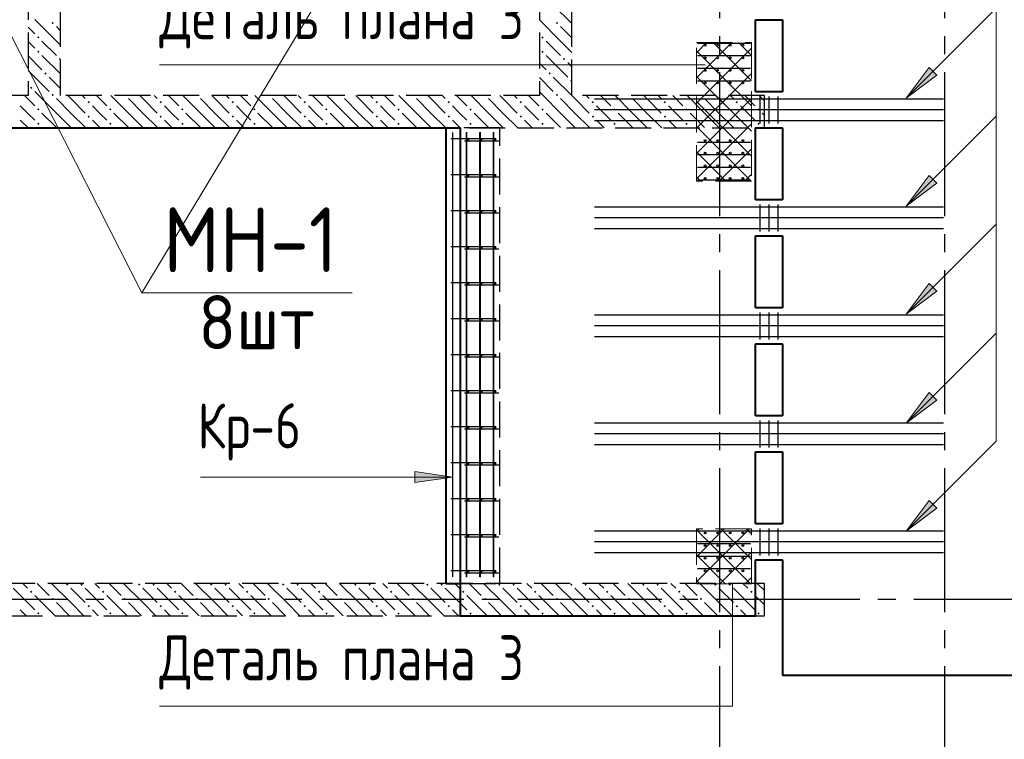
# Model space of a CAD drawing. Header units: millimetres. Extents: x 40580 to 1167576, y -220995 to 81020.
# Tile 175 of 256: x 491632 to 497101, y -97075 to -93077. Entities that reach past the tile are written whole.
import ezdxf

# ---------------------------------------------------------------- set-up
doc = ezdxf.new("R2010")
doc.units = ezdxf.units.MM
for name, pattern in [('______2', [270, 200, -70]), ('______5', [1100, 800, -100, 100, -100]), ('CENTER', [2, 1.25, -0.25, 0.25, -0.25])]:
    doc.linetypes.add(name, pattern=pattern)
for name, color, linetype, lineweight in [('S1 Стержни арматуры фон', 7, 'Continuous', 25), ('Standard', 7, 'Continuous', 25), ('Вспомогательная арматура', 52, 'Continuous', 25), ('ОСИ', 7, 'CENTER', 15), ('Основная', 7, 'Continuous', 40), ('Позиционная метка номер позиции', 7, 'Continuous', 13), ('Поперечное армирование AW фон', 7, 'Continuous', 25), ('Примечания', 7, 'Continuous', 13)]:
    doc.layers.add(name, color=color, linetype=linetype, lineweight=lineweight)
doc.layers.add('ЖБ Балка Вышележаща', color=7, linetype='Continuous')
doc.layers.add('ЖБ Балка Нижележащая', color=7, linetype='______2', true_color=0x656565)
doc.layers.add('ЖБ Стена верхний уровень', color=7, linetype='______2', true_color=0x656565)
doc.styles.add('GOST 2.304', font='isocpeur.ttf', dxfattribs={"width": 0.8})
doc.styles.add('ISOCPEUR', font='isocpeur.ttf')

msp = doc.modelspace()

# ---------------------------------------------------------------- hatches: boundary and pattern name
at = {"layer": 'ЖБ Стена верхний уровень', "linetype": 'Continuous', "lineweight": -3, "transparency": 33554687}
for points in [[(491809.3, -93095.3), (491815.8, -93088.8), (491822.3, -93095.3), (491815.8, -93101.8)], [(494609.3, -93095.3), (494615.8, -93088.8), (494622.3, -93095.3), (494615.8, -93101.8)], [(491729.3, -93175.3), (491735.8, -93168.8), (491742.3, -93175.3), (491735.8, -93181.8)], [(494529.3, -93175.3), (494535.8, -93168.8), (494542.3, -93175.3), (494535.8, -93181.8)], [(491729.3, -93255.3), (491735.8, -93248.8), (491742.3, -93255.3), (491735.8, -93261.8)], [(491849.3, -93295.3), (491855.8, -93288.8), (491858.8, -93291.9), (491858.8, -93298.8), (491855.8, -93301.8)], [(494529.3, -93255.3), (494535.8, -93248.8), (494542.3, -93255.3), (494535.8, -93261.8)], [(494649.3, -93295.3), (494655.8, -93288.8), (494662.3, -93295.3), (494655.8, -93301.8)], [(491769.3, -93375.3), (491775.8, -93368.8), (491782.3, -93375.3), (491775.8, -93381.8)], [(494569.3, -93375.3), (494575.8, -93368.8), (494582.3, -93375.3), (494575.8, -93381.8)], [(491689.3, -93455.3), (491695.8, -93448.8), (491702.3, -93455.3), (491695.8, -93461.8)], [(494689.3, -93415.3), (494695.8, -93408.8), (494698.8, -93411.9), (494698.8, -93418.8), (494695.8, -93421.8)], [(491809.3, -93495.3), (491815.8, -93488.8), (491822.3, -93495.3), (491819.1, -93498.5), (491812.4, -93498.5)], [(491819.1, -93498.5), (491815.8, -93501.8), (491812.4, -93498.5)], [(492219.1, -93498.5), (492215.8, -93501.8), (492212.4, -93498.5)], [(492619.1, -93498.5), (492615.8, -93501.8), (492612.4, -93498.5)], [(493019.1, -93498.5), (493015.8, -93501.8), (493012.4, -93498.5)], [(493419.1, -93498.5), (493415.8, -93501.8), (493412.4, -93498.5)], [(493819.1, -93498.5), (493815.8, -93501.8), (493812.4, -93498.5)], [(494219.1, -93498.5), (494215.8, -93501.8), (494212.4, -93498.5)], [(494609.3, -93495.3), (494615.8, -93488.8), (494622.3, -93495.3), (494619.1, -93498.5), (494612.4, -93498.5)], [(494619.1, -93498.5), (494615.8, -93501.8), (494612.4, -93498.5)], [(495019.1, -93498.5), (495015.8, -93501.8), (495012.4, -93498.5)], [(495419.1, -93498.5), (495415.8, -93501.8), (495412.4, -93498.5)], [(492009.3, -93535.3), (492015.8, -93528.8), (492022.3, -93535.3), (492015.8, -93541.8)], [(492409.3, -93535.3), (492415.8, -93528.8), (492422.3, -93535.3), (492415.8, -93541.8)], [(492809.3, -93535.3), (492815.8, -93528.8), (492822.3, -93535.3), (492815.8, -93541.8)], [(493209.3, -93535.3), (493215.8, -93528.8), (493222.3, -93535.3), (493215.8, -93541.8)], [(493609.3, -93535.3), (493615.8, -93528.8), (493622.3, -93535.3), (493615.8, -93541.8)], [(494009.3, -93535.3), (494015.8, -93528.8), (494022.3, -93535.3), (494015.8, -93541.8)], [(494409.3, -93535.3), (494415.8, -93528.8), (494422.3, -93535.3), (494415.8, -93541.8)], [(494809.3, -93535.3), (494815.8, -93528.8), (494822.3, -93535.3), (494815.8, -93541.8)], [(495209.3, -93535.3), (495215.8, -93528.8), (495222.3, -93535.3), (495215.8, -93541.8)], [(495609.3, -93535.3), (495615.8, -93528.8), (495622.3, -93535.3), (495615.8, -93541.8)], [(491729.3, -93575.3), (491735.8, -93568.8), (491742.3, -93575.3), (491735.8, -93581.8)], [(492009.3, -93615.3), (492015.8, -93608.8), (492022.3, -93615.3), (492015.8, -93621.8)], [(492129.3, -93575.3), (492135.8, -93568.8), (492142.3, -93575.3), (492135.8, -93581.8)], [(492409.3, -93615.3), (492415.8, -93608.8), (492422.3, -93615.3), (492415.8, -93621.8)], [(492529.3, -93575.3), (492535.8, -93568.8), (492542.3, -93575.3), (492535.8, -93581.8)], [(492809.3, -93615.3), (492815.8, -93608.8), (492822.3, -93615.3), (492815.8, -93621.8)], [(492929.3, -93575.3), (492935.8, -93568.8), (492942.3, -93575.3), (492935.8, -93581.8)], [(493209.3, -93615.3), (493215.8, -93608.8), (493222.3, -93615.3), (493215.8, -93621.8)], [(493329.3, -93575.3), (493335.8, -93568.8), (493342.3, -93575.3), (493335.8, -93581.8)], [(493609.3, -93615.3), (493615.8, -93608.8), (493622.3, -93615.3), (493615.8, -93621.8)], [(493729.3, -93575.3), (493735.8, -93568.8), (493742.3, -93575.3), (493735.8, -93581.8)], [(494009.3, -93615.3), (494015.8, -93608.8), (494022.3, -93615.3), (494015.8, -93621.8)], [(494129.3, -93575.3), (494135.8, -93568.8), (494142.3, -93575.3), (494135.8, -93581.8)], [(494409.3, -93615.3), (494415.8, -93608.8), (494422.3, -93615.3), (494415.8, -93621.8)], [(494529.3, -93575.3), (494535.8, -93568.8), (494542.3, -93575.3), (494535.8, -93581.8)], [(494809.3, -93615.3), (494815.8, -93608.8), (494822.3, -93615.3), (494815.8, -93621.8)], [(494929.3, -93575.3), (494935.8, -93568.8), (494942.3, -93575.3), (494935.8, -93581.8)], [(495209.3, -93615.3), (495215.8, -93608.8), (495222.3, -93615.3), (495215.8, -93621.8)], [(495329.3, -93575.3), (495335.8, -93568.8), (495342.3, -93575.3), (495335.8, -93581.8)], [(495609.3, -93615.3), (495615.8, -93608.8), (495622.3, -93615.3), (495615.8, -93621.8)], [(495729.3, -93575.3), (495735.8, -93568.8), (495742.3, -93575.3), (495735.8, -93581.8)], [(491729.3, -93655.3), (491735.8, -93648.8), (491742.3, -93655.3), (491735.8, -93661.8)], [(492129.3, -93655.3), (492135.8, -93648.8), (492142.3, -93655.3), (492135.8, -93661.8)], [(492529.3, -93655.3), (492535.8, -93648.8), (492542.3, -93655.3), (492535.8, -93661.8)], [(492929.3, -93655.3), (492935.8, -93648.8), (492942.3, -93655.3), (492935.8, -93661.8)], [(493329.3, -93655.3), (493335.8, -93648.8), (493342.3, -93655.3), (493335.8, -93661.8)], [(493729.3, -93655.3), (493735.8, -93648.8), (493742.3, -93655.3), (493735.8, -93661.8)], [(494129.3, -93655.3), (494135.8, -93648.8), (494142.3, -93655.3), (494135.8, -93661.8)], [(494529.3, -93655.3), (494535.8, -93648.8), (494542.3, -93655.3), (494535.8, -93661.8)], [(494929.3, -93655.3), (494935.8, -93648.8), (494942.3, -93655.3), (494935.8, -93661.8)], [(495329.3, -93655.3), (495335.8, -93648.8), (495342.3, -93655.3), (495335.8, -93661.8)], [(495729.3, -93655.3), (495735.8, -93648.8), (495742.3, -93655.3), (495735.8, -93661.8)], [(491889.3, -96215.3), (491895.8, -96208.8), (491902.3, -96215.3), (491895.8, -96221.8)], [(491969.3, -96215.3), (491975.8, -96208.8), (491982.3, -96215.3), (491975.8, -96221.8)], [(492289.3, -96215.3), (492295.8, -96208.8), (492302.3, -96215.3), (492295.8, -96221.8)], [(492369.3, -96215.3), (492375.8, -96208.8), (492382.3, -96215.3), (492375.8, -96221.8)], [(492689.3, -96215.3), (492695.8, -96208.8), (492702.3, -96215.3), (492695.8, -96221.8)], [(492769.3, -96215.3), (492775.8, -96208.8), (492782.3, -96215.3), (492775.8, -96221.8)], [(493089.3, -96215.3), (493095.8, -96208.8), (493102.3, -96215.3), (493095.8, -96221.8)], [(493169.3, -96215.3), (493175.8, -96208.8), (493182.3, -96215.3), (493175.8, -96221.8)], [(493489.3, -96215.3), (493495.8, -96208.8), (493502.3, -96215.3), (493495.8, -96221.8)], [(493569.3, -96215.3), (493575.8, -96208.8), (493582.3, -96215.3), (493575.8, -96221.8)], [(493889.3, -96215.3), (493895.8, -96208.8), (493902.3, -96215.3), (493895.8, -96221.8)], [(493969.3, -96215.3), (493975.8, -96208.8), (493982.3, -96215.3), (493975.8, -96221.8)], [(494289.3, -96215.3), (494295.8, -96208.8), (494302.3, -96215.3), (494295.8, -96221.8)], [(494369.3, -96215.3), (494375.8, -96208.8), (494382.3, -96215.3), (494375.8, -96221.8)], [(494689.3, -96215.3), (494695.8, -96208.8), (494702.3, -96215.3), (494695.8, -96221.8)], [(494769.3, -96215.3), (494775.8, -96208.8), (494782.3, -96215.3), (494775.8, -96221.8)], [(495089.3, -96215.3), (495095.8, -96208.8), (495102.3, -96215.3), (495095.8, -96221.8)], [(495169.3, -96215.3), (495175.8, -96208.8), (495182.3, -96215.3), (495175.8, -96221.8)], [(495489.3, -96215.3), (495495.8, -96208.8), (495502.3, -96215.3), (495495.8, -96221.8)], [(495569.3, -96215.3), (495575.8, -96208.8), (495582.3, -96215.3), (495575.8, -96221.8)], [(491689.3, -96255.3), (491695.8, -96248.8), (491702.3, -96255.3), (491695.8, -96261.8)], [(491809.3, -96295.3), (491815.8, -96288.8), (491822.3, -96295.3), (491815.8, -96301.8)], [(492089.3, -96255.3), (492095.8, -96248.8), (492102.3, -96255.3), (492095.8, -96261.8)], [(492209.3, -96295.3), (492215.8, -96288.8), (492222.3, -96295.3), (492215.8, -96301.8)], [(492489.3, -96255.3), (492495.8, -96248.8), (492502.3, -96255.3), (492495.8, -96261.8)], [(492609.3, -96295.3), (492615.8, -96288.8), (492622.3, -96295.3), (492615.8, -96301.8)], [(492889.3, -96255.3), (492895.8, -96248.8), (492902.3, -96255.3), (492895.8, -96261.8)], [(493009.3, -96295.3), (493015.8, -96288.8), (493022.3, -96295.3), (493015.8, -96301.8)], [(493289.3, -96255.3), (493295.8, -96248.8), (493302.3, -96255.3), (493295.8, -96261.8)], [(493409.3, -96295.3), (493415.8, -96288.8), (493422.3, -96295.3), (493415.8, -96301.8)], [(493689.3, -96255.3), (493695.8, -96248.8), (493702.3, -96255.3), (493695.8, -96261.8)], [(493809.3, -96295.3), (493815.8, -96288.8), (493822.3, -96295.3), (493815.8, -96301.8)], [(494089.3, -96255.3), (494095.8, -96248.8), (494102.3, -96255.3), (494095.8, -96261.8)], [(494209.3, -96295.3), (494215.8, -96288.8), (494222.3, -96295.3), (494215.8, -96301.8)], [(494489.3, -96255.3), (494495.8, -96248.8), (494502.3, -96255.3), (494495.8, -96261.8)], [(494609.3, -96295.3), (494615.8, -96288.8), (494622.3, -96295.3), (494615.8, -96301.8)], [(494889.3, -96255.3), (494895.8, -96248.8), (494902.3, -96255.3), (494895.8, -96261.8)], [(495009.3, -96295.3), (495015.8, -96288.8), (495022.3, -96295.3), (495015.8, -96301.8)], [(495289.3, -96255.3), (495295.8, -96248.8), (495302.3, -96255.3), (495295.8, -96261.8)], [(495409.3, -96295.3), (495415.8, -96288.8), (495422.3, -96295.3), (495415.8, -96301.8)], [(495689.3, -96255.3), (495695.8, -96248.8), (495702.3, -96255.3), (495695.8, -96261.8)], [(492009.3, -96335.3), (492015.8, -96328.8), (492022.3, -96335.3), (492015.8, -96341.8)], [(492409.3, -96335.3), (492415.8, -96328.8), (492422.3, -96335.3), (492415.8, -96341.8)], [(492809.3, -96335.3), (492815.8, -96328.8), (492822.3, -96335.3), (492815.8, -96341.8)], [(493209.3, -96335.3), (493215.8, -96328.8), (493222.3, -96335.3), (493215.8, -96341.8)], [(493609.3, -96335.3), (493615.8, -96328.8), (493622.3, -96335.3), (493615.8, -96341.8)], [(494009.3, -96335.3), (494015.8, -96328.8), (494022.3, -96335.3), (494015.8, -96341.8)], [(494409.3, -96335.3), (494415.8, -96328.8), (494422.3, -96335.3), (494415.8, -96341.8)], [(494809.3, -96335.3), (494815.8, -96328.8), (494822.3, -96335.3), (494815.8, -96341.8)], [(495209.3, -96335.3), (495215.8, -96328.8), (495222.3, -96335.3), (495215.8, -96341.8)], [(495609.3, -96335.3), (495615.8, -96328.8), (495622.3, -96335.3), (495615.8, -96341.8)], [(491729.3, -96375.3), (491735.8, -96368.8), (491742.3, -96375.3), (491735.8, -96381.8)], [(492129.3, -96375.3), (492135.8, -96368.8), (492142.3, -96375.3), (492135.8, -96381.8)], [(492529.3, -96375.3), (492535.8, -96368.8), (492542.3, -96375.3), (492535.8, -96381.8)], [(492929.3, -96375.3), (492935.8, -96368.8), (492942.3, -96375.3), (492935.8, -96381.8)], [(493329.3, -96375.3), (493335.8, -96368.8), (493342.3, -96375.3), (493335.8, -96381.8)], [(493729.3, -96375.3), (493735.8, -96368.8), (493742.3, -96375.3), (493735.8, -96381.8)], [(494129.3, -96375.3), (494135.8, -96368.8), (494142.3, -96375.3), (494135.8, -96381.8)], [(494529.3, -96375.3), (494535.8, -96368.8), (494542.3, -96375.3), (494535.8, -96381.8)], [(494929.3, -96375.3), (494935.8, -96368.8), (494942.3, -96375.3), (494935.8, -96381.8)], [(495329.3, -96375.3), (495335.8, -96368.8), (495342.3, -96375.3), (495335.8, -96381.8)], [(495729.3, -96375.3), (495735.8, -96368.8), (495742.3, -96375.3), (495735.8, -96381.8)]]:
    msp.add_hatch(color=7, dxfattribs=at).paths.add_polyline_path(points, flags=16)
at = {"layer": 'Позиционная метка номер позиции', "linetype": 'Continuous', "lineweight": 13, "transparency": 33554687}
for points in [[(496725.1, -93385.2), (496555.4, -93512.4), (496682.6, -93342.7)], [(496725.1, -93985.2), (496555.4, -94112.4), (496682.6, -93942.7)], [(496725.1, -94585.2), (496555.4, -94712.4), (496682.6, -94542.7)], [(496725.1, -95191.2), (496555.4, -95318.4), (496682.6, -95148.7)], [(493826.8, -95587.6), (494036.8, -95617.6), (493826.8, -95647.6)], [(496725.1, -95791.2), (496555.4, -95918.4), (496682.6, -95748.7)]]:
    msp.add_hatch(color=7, dxfattribs=at).paths.add_polyline_path(points, flags=16)

# ---------------------------------------------------------------- linework, layer by layer
at = {"color": 7, "linetype": 'Continuous', "lineweight": 25, "transparency": 33554687}
for centre in [(495438.8, -93218.4), (495508.8, -93218.4), (495578.8, -93218.4), (495648.8, -93218.4), (495438.8, -93288.4), (495508.8, -93288.4), (495578.8, -93288.4), (495648.8, -93288.4), (495438.8, -93358.4), (495508.8, -93358.4), (495578.8, -93358.4), (495648.8, -93358.4), (495438.8, -93428.4), (495508.8, -93428.4), (495578.8, -93428.4), (495648.8, -93428.4), (495438.8, -93748.4), (495508.8, -93748.4), (495578.8, -93748.4), (495648.8, -93748.4), (495438.8, -93818.4), (495508.8, -93818.4), (495578.8, -93818.4), (495648.8, -93818.4), (495438.8, -93888.4), (495508.8, -93888.4), (495578.8, -93888.4), (495648.8, -93888.4), (495438.8, -93958.4), (495508.8, -93958.4), (495578.8, -93958.4), (495648.8, -93958.4), (495438.8, -95928.4), (495508.8, -95928.4), (495578.8, -95928.4), (495648.8, -95928.4), (495438.8, -95998.4), (495508.8, -95998.4), (495578.8, -95998.4), (495648.8, -95998.4), (495438.8, -96068.4), (495508.8, -96068.4), (495578.8, -96068.4), (495648.8, -96068.4), (495438.8, -96138.4), (495508.8, -96138.4), (495578.8, -96138.4), (495648.8, -96138.4)]:
    msp.add_circle(centre, 5, dxfattribs=at)
at = {"layer": 'S1 Стержни арматуры фон', "color": 7, "linetype": 'Continuous', "lineweight": -3, "transparency": 33554687}
for p, q in [((496762.8, -93518.4), (494824.8, -93518.4)), ((496761.8, -93518.4), (494825.8, -93518.4)), ((496762.8, -93578.4), (494824.8, -93578.4)), ((496761.8, -93578.4), (494825.8, -93578.4)), ((496762.8, -93638.4), (494824.8, -93638.4)), ((496761.8, -93638.4), (494825.8, -93638.4)), ((494036.7, -93704.4), (494036.7, -96172.4)), ((494036.8, -93704.4), (494036.8, -96172.4)), ((494111.8, -93704.4), (494111.8, -96172.4)), ((494113.8, -93702.4), (494113.8, -96174.4)), ((494113.9, -93702.4), (494113.9, -96174.4)), ((494186.8, -93704.4), (494186.8, -96172.4)), ((494188.8, -93702.4), (494188.8, -96174.4)), ((494188.9, -93702.4), (494188.9, -96174.4)), ((494261.8, -93704.4), (494261.8, -96172.4)), ((494263.8, -93702.4), (494263.8, -96174.4)), ((494263.9, -93702.4), (494263.9, -96174.4)), ((494026.8, -93736.4), (494277.7, -93736.4)), ((494101.8, -93750.4), (494292.8, -93750.4)), ((494026.8, -93936.4), (494277.7, -93936.4)), ((494101.8, -93950.4), (494292.8, -93950.4)), ((494026.8, -94136.4), (494277.7, -94136.4)), ((494101.8, -94150.4), (494292.8, -94150.4)), ((496762.8, -94118.4), (494824.8, -94118.4)), ((496761.8, -94118.4), (494825.8, -94118.4)), ((496762.8, -94178.4), (494824.8, -94178.4)), ((496761.8, -94178.4), (494825.8, -94178.4)), ((496762.8, -94238.4), (494824.8, -94238.4)), ((496761.8, -94238.4), (494825.8, -94238.4)), ((494026.8, -94336.4), (494277.7, -94336.4)), ((494101.8, -94350.4), (494292.8, -94350.4)), ((494026.8, -94536.4), (494277.7, -94536.4)), ((494101.8, -94550.4), (494292.8, -94550.4)), ((494026.8, -94736.4), (494277.7, -94736.4)), ((494101.8, -94750.4), (494292.8, -94750.4)), ((496762.8, -94718.4), (494824.8, -94718.4)), ((496761.8, -94718.4), (494825.8, -94718.4)), ((496762.8, -94778.4), (494824.8, -94778.4)), ((496761.8, -94778.4), (494825.8, -94778.4)), ((496762.8, -94838.4), (494824.8, -94838.4)), ((496761.8, -94838.4), (494825.8, -94838.4)), ((494026.8, -94936.4), (494277.7, -94936.4)), ((494101.8, -94950.4), (494292.8, -94950.4)), ((494026.8, -95136.4), (494277.7, -95136.4)), ((494101.8, -95150.4), (494292.8, -95150.4)), ((494026.8, -95336.4), (494277.7, -95336.4)), ((494101.8, -95350.4), (494292.8, -95350.4)), ((496762.8, -95318.4), (494824.8, -95318.4)), ((496761.8, -95318.4), (494825.8, -95318.4)), ((496762.8, -95378.4), (494824.8, -95378.4)), ((496761.8, -95378.4), (494825.8, -95378.4)), ((496762.8, -95438.4), (494824.8, -95438.4)), ((496761.8, -95438.4), (494825.8, -95438.4)), ((494026.8, -95536.4), (494277.7, -95536.4)), ((494101.8, -95550.4), (494292.8, -95550.4)), ((494026.8, -95736.4), (494277.7, -95736.4)), ((494101.8, -95750.4), (494292.8, -95750.4)), ((494026.8, -95936.4), (494277.7, -95936.4)), ((494101.8, -95950.4), (494292.8, -95950.4)), ((496762.8, -95918.4), (494824.8, -95918.4)), ((496761.8, -95918.4), (494825.8, -95918.4)), ((496762.8, -95978.4), (494824.8, -95978.4)), ((496761.8, -95978.4), (494825.8, -95978.4)), ((496762.8, -96038.4), (494824.8, -96038.4)), ((496761.8, -96038.4), (494825.8, -96038.4)), ((494026.8, -96136.4), (494277.7, -96136.4)), ((494101.8, -96150.4), (494292.8, -96150.4))]:
    msp.add_line(p, q, dxfattribs=at)
at = {"layer": 'S1 Стержни арматуры фон', "color": 180, "linetype": 'Continuous', "lineweight": 50, "transparency": 33554687}
for centre in [(494120.8, -93743.4), (494195.8, -93743.4), (494270.8, -93743.4), (494120.8, -93943.4), (494195.8, -93943.4), (494270.8, -93943.4), (494120.8, -94143.4), (494195.8, -94143.4), (494270.8, -94143.4), (494120.8, -94343.4), (494195.8, -94343.4), (494270.8, -94343.4), (494120.8, -94543.4), (494195.8, -94543.4), (494270.8, -94543.4), (494120.8, -94743.4), (494195.8, -94743.4), (494270.8, -94743.4), (494120.8, -94943.4), (494195.8, -94943.4), (494270.8, -94943.4), (494120.8, -95143.4), (494195.8, -95143.4), (494270.8, -95143.4), (494120.8, -95343.4), (494195.8, -95343.4), (494270.8, -95343.4), (494120.8, -95543.4), (494195.8, -95543.4), (494270.8, -95543.4), (494120.8, -95743.4), (494195.8, -95743.4), (494270.8, -95743.4), (494120.8, -95943.4), (494195.8, -95943.4), (494270.8, -95943.4), (494120.8, -96143.4), (494195.8, -96143.4), (494270.8, -96143.4)]:
    msp.add_circle(centre, 3, dxfattribs=at)
at = {"layer": 'Вспомогательная арматура', "color": 7, "linetype": 'Continuous', "lineweight": 25, "transparency": 33554687}
for p, q in [((495691, -93208.4), (495396, -93208.4)), ((495691, -93278.4), (495396, -93278.4)), ((495691, -93348.4), (495396, -93348.4)), ((495691, -93418.4), (495396, -93418.4)), ((495691, -93758.4), (495396, -93758.4)), ((495691, -93828.4), (495396, -93828.4)), ((495691, -93898.4), (495396, -93898.4)), ((495691, -93968.4), (495396, -93968.4)), ((495691, -95918.4), (495396, -95918.4)), ((495691, -95988.4), (495396, -95988.4)), ((495691, -96058.4), (495396, -96058.4)), ((495691, -96128.4), (495396, -96128.4))]:
    msp.add_line(p, q, dxfattribs=at)
at = {"layer": 'ЖБ Балка Вышележаща', "color": 7, "linetype": 'Continuous', "lineweight": -3, "transparency": 33554687}
msp.add_line((494078.8, -93678.5), (493998.8, -93678.5), dxfattribs=at)
at = {"layer": 'ЖБ Балка Нижележащая', "color": 251, "linetype": '______2', "lineweight": -3, "true_color": 0x656565, "transparency": 33554687}
for p, q in [((494298.8, -93678.5), (494078.8, -93678.5)), ((494298.8, -96208.5), (494298.8, -93678.5)), ((494078.8, -96208.5), (494298.8, -96208.5))]:
    msp.add_line(p, q, dxfattribs=at)
at = {"layer": 'ЖБ Стена верхний уровень', "color": 251, "linetype": '______2', "lineweight": -3, "true_color": 0x656565, "transparency": 33554687}
for p, q in [((491678.8, -91798.5), (491678.8, -93498.5)), ((491858.8, -93498.5), (491858.8, -91798.5)), ((494518.8, -91798.5), (494518.8, -93498.5)), ((494698.8, -93498.5), (494698.8, -91798.5)), ((491678.8, -93498.5), (490118.8, -93498.5)), ((494518.8, -93498.5), (491858.8, -93498.5)), ((495768.8, -93498.5), (494698.8, -93498.5)), ((495768.8, -93678.5), (495768.8, -93498.5)), ((490618.8, -93678.5), (495768.8, -93678.5)), ((495768.8, -96208.5), (490618.8, -96208.5)), ((495768.8, -96388.5), (495768.8, -96208.5)), ((489938.8, -96388.5), (495768.8, -96388.5))]:
    msp.add_line(p, q, dxfattribs=at)
at = {"layer": 'ЖБ Стена верхний уровень', "color": 9, "linetype": 'Continuous', "lineweight": -3, "true_color": 0xc7c7c7, "transparency": 33554687}
for p, q in [((494698.8, -93098.4), (494595.8, -92995.3)), ((491678.8, -93118.4), (491715.8, -93155.3)), ((491835.8, -93195.3), (491715.8, -93075.3)), ((491835.8, -93115.3), (491858.8, -93138.4)), ((494635.8, -93195.3), (494518.8, -93078.4)), ((494635.8, -93115.3), (494698.8, -93178.4)), ((491715.8, -93235.3), (491678.8, -93198.4)), ((491755.8, -93195.3), (491835.8, -93275.3)), ((491835.8, -93195.3), (491858.8, -93218.4)), ((494555.8, -93195.3), (494635.8, -93275.3)), ((494635.8, -93195.3), (494698.8, -93258.4)), ((491678.8, -93278.4), (491755.8, -93355.3)), ((491755.8, -93275.3), (491858.8, -93378.4)), ((494555.8, -93275.3), (494675.8, -93395.3)), ((494518.8, -93318.4), (494555.8, -93355.3)), ((494698.8, -93338.4), (494675.8, -93315.3)), ((491678.8, -93358.4), (491795.8, -93475.3)), ((491858.8, -93458.4), (491795.8, -93395.3)), ((494518.8, -93398.4), (494595.8, -93475.3)), ((494698.8, -93498.4), (494595.8, -93395.3)), ((491658.9, -93498.5), (491715.8, -93555.3)), ((491738.9, -93498.5), (491715.8, -93475.3)), ((491835.8, -93595.3), (491738.9, -93498.5)), ((491915.8, -93515.3), (491898.9, -93498.5)), ((491978.9, -93498.5), (491995.8, -93515.3)), ((492058.9, -93498.5), (492115.8, -93555.3)), ((492235.8, -93595.3), (492138.9, -93498.5)), ((492315.8, -93515.3), (492298.9, -93498.5)), ((492378.9, -93498.5), (492395.8, -93515.3)), ((492458.9, -93498.5), (492515.8, -93555.3)), ((492635.8, -93595.3), (492538.9, -93498.5)), ((492715.8, -93515.3), (492698.9, -93498.5)), ((492778.9, -93498.5), (492795.8, -93515.3)), ((492858.9, -93498.5), (492915.8, -93555.3)), ((493035.8, -93595.3), (492938.9, -93498.5)), ((493115.8, -93515.3), (493098.9, -93498.5)), ((493178.9, -93498.5), (493195.8, -93515.3)), ((493258.9, -93498.5), (493315.8, -93555.3)), ((493435.8, -93595.3), (493338.9, -93498.5)), ((493515.8, -93515.3), (493498.9, -93498.5)), ((493578.9, -93498.5), (493595.8, -93515.3)), ((493658.9, -93498.5), (493715.8, -93555.3)), ((493835.8, -93595.3), (493738.9, -93498.5)), ((493915.8, -93515.3), (493898.9, -93498.5)), ((493978.9, -93498.5), (493995.8, -93515.3)), ((494058.9, -93498.5), (494115.8, -93555.3)), ((494235.8, -93595.3), (494138.9, -93498.5)), ((494315.8, -93515.3), (494298.9, -93498.5)), ((494378.9, -93498.5), (494395.8, -93515.3)), ((494458.9, -93498.5), (494515.8, -93555.3)), ((494538.9, -93498.5), (494518.8, -93478.4)), ((494635.8, -93595.3), (494538.9, -93498.5)), ((494715.8, -93515.3), (494698.9, -93498.5)), ((494778.9, -93498.5), (494795.8, -93515.3)), ((494858.9, -93498.5), (494915.8, -93555.3)), ((495035.8, -93595.3), (494938.9, -93498.5)), ((495115.8, -93515.3), (495098.9, -93498.5)), ((495178.9, -93498.5), (495195.8, -93515.3)), ((495258.9, -93498.5), (495315.8, -93555.3)), ((495435.8, -93595.3), (495338.9, -93498.5)), ((495515.8, -93515.3), (495498.9, -93498.5)), ((495578.9, -93498.5), (495595.8, -93515.3)), ((495658.9, -93498.5), (495715.8, -93555.3)), ((495768.8, -93528.4), (495738.9, -93498.5)), ((491675.8, -93595.3), (491635.8, -93555.3)), ((491835.8, -93515.3), (491915.8, -93595.3)), ((491915.8, -93515.3), (491995.8, -93595.3)), ((492075.8, -93595.3), (492035.8, -93555.3)), ((492235.8, -93515.3), (492315.8, -93595.3)), ((492315.8, -93515.3), (492395.8, -93595.3)), ((492475.8, -93595.3), (492435.8, -93555.3)), ((492635.8, -93515.3), (492715.8, -93595.3)), ((492715.8, -93515.3), (492795.8, -93595.3)), ((492875.8, -93595.3), (492835.8, -93555.3)), ((493035.8, -93515.3), (493115.8, -93595.3)), ((493115.8, -93515.3), (493195.8, -93595.3)), ((493275.8, -93595.3), (493235.8, -93555.3)), ((493435.8, -93515.3), (493515.8, -93595.3)), ((493515.8, -93515.3), (493595.8, -93595.3)), ((493675.8, -93595.3), (493635.8, -93555.3)), ((493835.8, -93515.3), (493915.8, -93595.3)), ((493915.8, -93515.3), (493995.8, -93595.3)), ((494075.8, -93595.3), (494035.8, -93555.3)), ((494235.8, -93515.3), (494315.8, -93595.3)), ((494315.8, -93515.3), (494395.8, -93595.3)), ((494475.8, -93595.3), (494435.8, -93555.3)), ((494635.8, -93515.3), (494715.8, -93595.3)), ((494715.8, -93515.3), (494795.8, -93595.3)), ((494875.8, -93595.3), (494835.8, -93555.3)), ((495035.8, -93515.3), (495115.8, -93595.3)), ((495115.8, -93515.3), (495195.8, -93595.3)), ((495275.8, -93595.3), (495235.8, -93555.3)), ((495435.8, -93515.3), (495515.8, -93595.3)), ((495515.8, -93515.3), (495595.8, -93595.3)), ((495675.8, -93595.3), (495635.8, -93555.3)), ((491715.8, -93635.3), (491675.8, -93595.3)), ((491755.8, -93595.3), (491835.8, -93675.3)), ((491835.8, -93595.3), (491915.8, -93675.3)), ((491915.8, -93595.3), (491998.9, -93678.5)), ((492115.8, -93635.3), (492075.8, -93595.3)), ((492155.8, -93595.3), (492235.8, -93675.3)), ((492235.8, -93595.3), (492315.8, -93675.3)), ((492315.8, -93595.3), (492398.9, -93678.5)), ((492515.8, -93635.3), (492475.8, -93595.3)), ((492555.8, -93595.3), (492635.8, -93675.3)), ((492635.8, -93595.3), (492715.8, -93675.3)), ((492715.8, -93595.3), (492798.9, -93678.5)), ((492915.8, -93635.3), (492875.8, -93595.3)), ((492955.8, -93595.3), (493035.8, -93675.3)), ((493035.8, -93595.3), (493115.8, -93675.3)), ((493115.8, -93595.3), (493198.9, -93678.5)), ((493315.8, -93635.3), (493275.8, -93595.3)), ((493355.8, -93595.3), (493435.8, -93675.3)), ((493435.8, -93595.3), (493515.8, -93675.3)), ((493515.8, -93595.3), (493598.9, -93678.5)), ((493715.8, -93635.3), (493675.8, -93595.3)), ((493755.8, -93595.3), (493835.8, -93675.3)), ((493835.8, -93595.3), (493915.8, -93675.3)), ((493915.8, -93595.3), (493998.9, -93678.5)), ((494115.8, -93635.3), (494075.8, -93595.3)), ((494155.8, -93595.3), (494235.8, -93675.3)), ((494235.8, -93595.3), (494315.8, -93675.3)), ((494315.8, -93595.3), (494398.9, -93678.5)), ((494515.8, -93635.3), (494475.8, -93595.3)), ((494555.8, -93595.3), (494635.8, -93675.3)), ((494635.8, -93595.3), (494715.8, -93675.3)), ((494715.8, -93595.3), (494798.9, -93678.5)), ((494915.8, -93635.3), (494875.8, -93595.3)), ((494955.8, -93595.3), (495035.8, -93675.3)), ((495035.8, -93595.3), (495115.8, -93675.3)), ((495115.8, -93595.3), (495198.9, -93678.5)), ((495315.8, -93635.3), (495275.8, -93595.3)), ((495355.8, -93595.3), (495435.8, -93675.3)), ((495435.8, -93595.3), (495515.8, -93675.3)), ((495515.8, -93595.3), (495598.9, -93678.5)), ((495715.8, -93635.3), (495675.8, -93595.3)), ((495755.8, -93595.3), (495768.8, -93608.4)), ((491635.8, -93635.3), (491678.9, -93678.5)), ((492035.8, -93635.3), (492078.9, -93678.5)), ((492435.8, -93635.3), (492478.9, -93678.5)), ((492835.8, -93635.3), (492878.9, -93678.5)), ((493235.8, -93635.3), (493278.9, -93678.5)), ((493635.8, -93635.3), (493678.9, -93678.5)), ((494035.8, -93635.3), (494078.9, -93678.5)), ((494435.8, -93635.3), (494478.9, -93678.5)), ((494835.8, -93635.3), (494878.9, -93678.5)), ((495235.8, -93635.3), (495278.9, -93678.5)), ((495635.8, -93635.3), (495678.9, -93678.5)), ((491755.8, -93675.3), (491758.9, -93678.5)), ((492155.8, -93675.3), (492158.9, -93678.5)), ((492555.8, -93675.3), (492558.9, -93678.5)), ((492955.8, -93675.3), (492958.9, -93678.5)), ((493355.8, -93675.3), (493358.9, -93678.5)), ((493755.8, -93675.3), (493758.9, -93678.5)), ((494155.8, -93675.3), (494158.9, -93678.5)), ((494555.8, -93675.3), (494558.9, -93678.5)), ((494955.8, -93675.3), (494958.9, -93678.5)), ((495355.8, -93675.3), (495358.9, -93678.5)), ((495755.8, -93675.3), (495758.9, -93678.5)), ((491595.8, -96235.3), (491715.8, -96355.3)), ((491648.9, -96208.5), (491675.8, -96235.3)), ((491728.9, -96208.5), (491795.8, -96275.3)), ((491915.8, -96315.3), (491808.9, -96208.5)), ((491915.8, -96235.3), (491995.8, -96315.3)), ((491995.8, -96235.3), (492115.8, -96355.3)), ((492048.9, -96208.5), (492075.8, -96235.3)), ((492128.9, -96208.5), (492195.8, -96275.3)), ((492315.8, -96315.3), (492208.9, -96208.5)), ((492315.8, -96235.3), (492395.8, -96315.3)), ((492395.8, -96235.3), (492515.8, -96355.3)), ((492448.9, -96208.5), (492475.8, -96235.3)), ((492528.9, -96208.5), (492595.8, -96275.3)), ((492715.8, -96315.3), (492608.9, -96208.5)), ((492715.8, -96235.3), (492795.8, -96315.3)), ((492795.8, -96235.3), (492915.8, -96355.3)), ((492848.9, -96208.5), (492875.8, -96235.3)), ((492928.9, -96208.5), (492995.8, -96275.3)), ((493115.8, -96315.3), (493008.9, -96208.5)), ((493115.8, -96235.3), (493195.8, -96315.3)), ((493195.8, -96235.3), (493315.8, -96355.3)), ((493248.9, -96208.5), (493275.8, -96235.3)), ((493328.9, -96208.5), (493395.8, -96275.3)), ((493515.8, -96315.3), (493408.9, -96208.5)), ((493515.8, -96235.3), (493595.8, -96315.3)), ((493595.8, -96235.3), (493715.8, -96355.3)), ((493648.9, -96208.5), (493675.8, -96235.3)), ((493728.9, -96208.5), (493795.8, -96275.3)), ((493915.8, -96315.3), (493808.9, -96208.5)), ((493915.8, -96235.3), (493995.8, -96315.3)), ((493995.8, -96235.3), (494115.8, -96355.3)), ((494048.9, -96208.5), (494075.8, -96235.3)), ((494128.9, -96208.5), (494195.8, -96275.3)), ((494315.8, -96315.3), (494208.9, -96208.5)), ((494315.8, -96235.3), (494395.8, -96315.3)), ((494395.8, -96235.3), (494515.8, -96355.3)), ((494448.9, -96208.5), (494475.8, -96235.3)), ((494528.9, -96208.5), (494595.8, -96275.3)), ((494715.8, -96315.3), (494608.9, -96208.5)), ((494715.8, -96235.3), (494795.8, -96315.3)), ((494795.8, -96235.3), (494915.8, -96355.3)), ((494848.9, -96208.5), (494875.8, -96235.3)), ((494928.9, -96208.5), (494995.8, -96275.3)), ((495115.8, -96315.3), (495008.9, -96208.5)), ((495115.8, -96235.3), (495195.8, -96315.3)), ((495195.8, -96235.3), (495315.8, -96355.3)), ((495248.9, -96208.5), (495275.8, -96235.3)), ((495328.9, -96208.5), (495395.8, -96275.3)), ((495515.8, -96315.3), (495408.9, -96208.5)), ((495515.8, -96235.3), (495595.8, -96315.3)), ((495595.8, -96235.3), (495715.8, -96355.3)), ((495648.9, -96208.5), (495675.8, -96235.3)), ((495728.9, -96208.5), (495768.8, -96248.4)), ((491828.9, -96388.5), (491715.8, -96275.3)), ((492228.9, -96388.5), (492115.8, -96275.3)), ((492628.9, -96388.5), (492515.8, -96275.3)), ((493028.9, -96388.5), (492915.8, -96275.3)), ((493428.9, -96388.5), (493315.8, -96275.3)), ((493828.9, -96388.5), (493715.8, -96275.3)), ((494228.9, -96388.5), (494115.8, -96275.3)), ((494628.9, -96388.5), (494515.8, -96275.3)), ((495028.9, -96388.5), (494915.8, -96275.3)), ((495428.9, -96388.5), (495315.8, -96275.3)), ((495768.8, -96328.4), (495715.8, -96275.3)), ((491835.8, -96315.3), (491908.9, -96388.5)), ((491915.8, -96315.3), (491988.9, -96388.5)), ((492235.8, -96315.3), (492308.9, -96388.5)), ((492315.8, -96315.3), (492388.9, -96388.5)), ((492635.8, -96315.3), (492708.9, -96388.5)), ((492715.8, -96315.3), (492788.9, -96388.5)), ((493035.8, -96315.3), (493108.9, -96388.5)), ((493115.8, -96315.3), (493188.9, -96388.5)), ((493435.8, -96315.3), (493508.9, -96388.5)), ((493515.8, -96315.3), (493588.9, -96388.5)), ((493835.8, -96315.3), (493908.9, -96388.5)), ((493915.8, -96315.3), (493988.9, -96388.5)), ((494235.8, -96315.3), (494308.9, -96388.5)), ((494315.8, -96315.3), (494388.9, -96388.5)), ((494635.8, -96315.3), (494708.9, -96388.5)), ((494715.8, -96315.3), (494788.9, -96388.5)), ((495035.8, -96315.3), (495108.9, -96388.5)), ((495115.8, -96315.3), (495188.9, -96388.5)), ((495435.8, -96315.3), (495508.9, -96388.5)), ((495515.8, -96315.3), (495588.9, -96388.5)), ((491668.9, -96388.5), (491635.8, -96355.3)), ((492068.9, -96388.5), (492035.8, -96355.3)), ((492468.9, -96388.5), (492435.8, -96355.3)), ((492868.9, -96388.5), (492835.8, -96355.3)), ((493268.9, -96388.5), (493235.8, -96355.3)), ((493668.9, -96388.5), (493635.8, -96355.3)), ((494068.9, -96388.5), (494035.8, -96355.3)), ((494468.9, -96388.5), (494435.8, -96355.3)), ((494868.9, -96388.5), (494835.8, -96355.3)), ((495268.9, -96388.5), (495235.8, -96355.3)), ((495668.9, -96388.5), (495635.8, -96355.3))]:
    msp.add_line(p, q, dxfattribs=at)
at = {"layer": 'ОСИ', "color": 8, "linetype": '______5', "lineweight": -3, "transparency": 33554687}
for p, q in [((495518.8, -87868.4), (495518.8, -121308.4)), ((496768.8, -87868.4), (496768.8, -121308.4)), ((497398.8, -96298.4), (488068.3, -96298.4))]:
    msp.add_line(p, q, dxfattribs=at)
at = {"layer": 'Основная', "transparency": 33554687}
for p, q in [((495718.8, -93078.5), (495868.8, -93078.5)), ((495718.8, -93478.5), (495718.8, -93078.5)), ((495868.8, -93078.5), (495868.8, -93478.5)), ((495868.8, -93478.5), (495718.8, -93478.5)), ((489938.8, -93678.5), (494078.8, -93678.5)), ((493998.8, -93678.5), (493998.8, -96208.5)), ((494078.8, -93678.5), (494078.8, -96388.5)), ((495718.8, -94078.5), (495718.8, -93678.5)), ((495718.8, -93678.5), (495868.8, -93678.5)), ((495868.8, -93678.5), (495868.8, -94078.5)), ((495868.8, -94078.5), (495718.8, -94078.5)), ((495718.8, -94278.5), (495868.8, -94278.5)), ((495718.8, -94678.5), (495718.8, -94278.5)), ((495868.8, -94278.5), (495868.8, -94678.5)), ((495868.8, -94678.5), (495718.8, -94678.5)), ((495718.8, -95278.5), (495718.8, -94878.5)), ((495718.8, -94878.5), (495868.8, -94878.5)), ((495868.8, -94878.5), (495868.8, -95278.5)), ((495868.8, -95278.5), (495718.8, -95278.5)), ((495718.8, -95478.5), (495868.8, -95478.5)), ((495718.8, -95878.5), (495718.8, -95478.5)), ((495868.8, -95478.5), (495868.8, -95878.5)), ((495868.8, -95878.5), (495718.8, -95878.5)), ((495718.8, -96388.5), (495718.8, -96078.5)), ((495718.8, -96078.5), (495868.8, -96078.5)), ((495868.8, -96078.5), (495868.8, -96718.5)), ((493998.8, -96208.5), (494078.8, -96208.5)), ((494078.8, -96388.5), (495718.8, -96388.5)), ((495868.8, -96718.5), (497468.8, -96718.5))]:
    msp.add_line(p, q, dxfattribs=at)
at = {"layer": 'Позиционная метка номер позиции', "color": 7, "linetype": 'Continuous', "lineweight": 13, "transparency": 33554687}
for p, q in [((496555.4, -93512.4), (497055.4, -93012.4)), ((496555.4, -93512.4), (496682.6, -93342.7)), ((496682.6, -93342.7), (496725.1, -93385.2)), ((496725.1, -93385.2), (496555.4, -93512.4)), ((496703.8, -93364), (496714.5, -93353.3)), ((496555.4, -93512.4), (496555.4, -93512.4)), ((496555.4, -93512.4), (496555.4, -93512.4)), ((496555.4, -93512.4), (496555.4, -93512.4)), ((496555.4, -94112.4), (497055.4, -93612.4)), ((496555.4, -94112.4), (496682.6, -93942.7)), ((496682.6, -93942.7), (496725.1, -93985.2)), ((496725.1, -93985.2), (496555.4, -94112.4)), ((496703.8, -93964), (496714.5, -93953.3)), ((496555.4, -94112.4), (496555.4, -94112.4)), ((496555.4, -94112.4), (496555.4, -94112.4)), ((496555.4, -94112.4), (496555.4, -94112.4)), ((496555.4, -94712.4), (497055.4, -94212.4)), ((496555.4, -94712.4), (496682.6, -94542.7)), ((496682.6, -94542.7), (496725.1, -94585.2)), ((496725.1, -94585.2), (496555.4, -94712.4)), ((496703.8, -94564), (496714.5, -94553.3)), ((496555.4, -94712.4), (496555.4, -94712.4)), ((496555.4, -94712.4), (496555.4, -94712.4)), ((496555.4, -94712.4), (496555.4, -94712.4)), ((496555.4, -95318.4), (497055.4, -94818.4)), ((496555.4, -95318.4), (496682.6, -95148.7)), ((496682.6, -95148.7), (496725.1, -95191.2)), ((496725.1, -95191.2), (496555.4, -95318.4)), ((496703.8, -95169.9), (496714.5, -95159.3)), ((494036.8, -95225.6), (494036.8, -95225.6)), ((494036.8, -95225.6), (494036.8, -95225.6)), ((494036.8, -95225.6), (494036.8, -95225.6)), ((496555.4, -95318.4), (496555.4, -95318.4)), ((496555.4, -95318.4), (496555.4, -95318.4)), ((496555.4, -95318.4), (496555.4, -95318.4)), ((493826.8, -95647.6), (493826.8, -95587.6)), ((493826.8, -95587.6), (494036.8, -95617.6)), ((494036.8, -95617.6), (492636.8, -95617.6)), ((493826.8, -95617.6), (493811.8, -95617.6)), ((494036.8, -95617.6), (493826.8, -95647.6)), ((496555.4, -95918.4), (496682.6, -95748.7)), ((496682.6, -95748.7), (496725.1, -95791.2)), ((496725.1, -95791.2), (496555.4, -95918.4)), ((496703.8, -95769.9), (496714.5, -95759.3)), ((496555.4, -95918.4), (496555.4, -95918.4)), ((496555.4, -95918.4), (496555.4, -95918.4)), ((496555.4, -95918.4), (496555.4, -95918.4))]:
    msp.add_line(p, q, dxfattribs=at)
msp.add_lwpolyline([(496555.4, -95918.4), (497055.4, -95418.4), (497055.4, -87766.1), (497855.4, -87766.1)], dxfattribs=at)
at = {"layer": 'Поперечное армирование AW фон', "color": 7, "linetype": 'Continuous', "lineweight": -3, "transparency": 33554687}
for p, q in [((495743.8, -93502.9), (495743.8, -93653.9)), ((495793.8, -93502.9), (495793.8, -93653.9)), ((495843.8, -93502.9), (495843.8, -93653.9)), ((495743.8, -94102.9), (495743.8, -94253.9)), ((495793.8, -94102.9), (495793.8, -94253.9)), ((495843.8, -94102.9), (495843.8, -94253.9)), ((495743.8, -94702.9), (495743.8, -94853.9)), ((495793.8, -94702.9), (495793.8, -94853.9)), ((495843.8, -94702.9), (495843.8, -94853.9)), ((495743.8, -95302.9), (495743.8, -95453.9)), ((495793.8, -95302.9), (495793.8, -95453.9)), ((495843.8, -95302.9), (495843.8, -95453.9)), ((495743.8, -95902.9), (495743.8, -96053.9)), ((495793.8, -95902.9), (495793.8, -96053.9)), ((495843.8, -95902.9), (495843.8, -96053.9))]:
    msp.add_line(p, q, dxfattribs=at)
at = {"layer": 'Примечания', "color": 7, "linetype": 'Continuous', "lineweight": 13, "transparency": 33554687}
for p, q in [((491413.8, -92828.5), (492311, -94593.6)), ((493353.8, -92858.5), (492311, -94593.6)), ((492408.3, -93328.4), (495438.8, -93328.4)), ((492311, -94593.6), (493479.4, -94593.6))]:
    msp.add_line(p, q, dxfattribs=at)
at = {"layer": 'Примечания', "color": 252, "linetype": 'Continuous', "lineweight": 13, "true_color": 0x8f8f8f, "transparency": 33554687}
for p, q in [((495391, -93260.1), (495447.6, -93203.4)), ((495395.8, -93395.3), (495587.6, -93203.4)), ((495483.9, -93203.4), (495675.8, -93395.3)), ((495535.8, -93395.3), (495696, -93235.1)), ((495623.9, -93203.4), (495696, -93275.5)), ((495391, -93250.5), (495535.8, -93395.3)), ((495391, -93390.5), (495395.8, -93395.3)), ((495391, -93400.1), (495395.8, -93395.3)), ((495391, -93540.1), (495535.8, -93395.3)), ((495391, -93680.1), (495675.8, -93395.3)), ((495395.8, -93395.3), (495696, -93695.5)), ((495535.8, -93395.3), (495696, -93555.5)), ((495675.8, -93395.3), (495696, -93375.1)), ((495675.8, -93395.3), (495696, -93415.5)), ((495391, -93820.1), (495696, -93515.1)), ((495391, -93530.5), (495696, -93835.5)), ((495391, -93960.1), (495696, -93655.1)), ((495391, -93670.5), (495693.9, -93973.4)), ((495391, -93810.5), (495553.9, -93973.4)), ((495517.6, -93973.4), (495696, -93795.1)), ((495657.6, -93973.4), (495696, -93935.1)), ((495391, -93950.5), (495413.9, -93973.4)), ((495391, -95920.1), (495405.1, -95905.9)), ((495391, -96060.1), (495545.1, -95905.9)), ((495391, -95910.5), (495675.8, -96195.3)), ((495395.8, -96195.3), (495685.1, -95905.9)), ((495526.4, -95905.9), (495696, -96075.5)), ((495666.4, -95905.9), (495696, -95935.5)), ((495391, -96050.5), (495535.8, -96195.3)), ((495535.8, -96195.3), (495696, -96035.1)), ((495675.8, -96195.3), (495696, -96175.1)), ((495391, -96190.5), (495395.8, -96195.3)), ((495391, -96200.1), (495395.8, -96195.3)), ((495395.8, -96195.3), (495411.4, -96210.9)), ((495520.1, -96210.9), (495535.8, -96195.3)), ((495535.8, -96195.3), (495551.4, -96210.9)), ((495660.1, -96210.9), (495675.8, -96195.3)), ((495675.8, -96195.3), (495691.4, -96210.9))]:
    msp.add_line(p, q, dxfattribs=at)
at = {"layer": 'Примечания', "color": 7, "linetype": '______2', "lineweight": 13, "transparency": 33554687}
for p, q in [((495391, -93973.4), (495391, -93203.4)), ((495391, -93203.4), (495696, -93203.4)), ((495696, -93203.4), (495696, -93973.4)), ((495696, -93973.4), (495391, -93973.4)), ((495391, -95905.9), (495391, -96210.9)), ((495696, -95905.9), (495391, -95905.9)), ((495696, -96210.9), (495696, -95905.9)), ((495391, -96210.9), (495696, -96210.9))]:
    msp.add_line(p, q, dxfattribs=at)
at = {"layer": 'Примечания', "color": 7, "linetype": 'Continuous', "lineweight": 13, "transparency": 33554687}
msp.add_lwpolyline([(492408.3, -96890), (495591.3, -96890), (495591.3, -96210.9)], dxfattribs=at)

# ---------------------------------------------------------------- texts
at = {"layer": 'Standard', "color": 7, "linetype": 'Continuous', "lineweight": 25, "transparency": 33554687}
for s, insert, char_height, width, attachment_point, style in [('\\W0.88;МН-1', (493397.3, -94479.4), 360, 1201.72, 9, 'ISOCPEUR'), ('{\\W0.9300;8шт}', (493271.5, -94907.4), 300, 888.55, 9, 'ISOCPEUR'), ('Кр-6', (492620.2, -95525.9), 250, 728.955, 7, 'GOST 2.304')]:
    msp.add_mtext(s, dxfattribs=dict(at, insert=insert, char_height=char_height, width=width, attachment_point=attachment_point, style=style))
at = {"layer": 'Примечания', "color": 7, "linetype": 'Continuous', "lineweight": 25, "transparency": 33554687, "char_height": 250, "width": 2132.446, "attachment_point": 7, "style": 'GOST 2.304'}
for insert in [(492408.3, -93236.7), (492408.3, -96798.4)]:
    msp.add_mtext('Деталь\\~плана\\~3', dxfattribs=dict(at, insert=insert))

doc.saveas('drawing.dxf')
